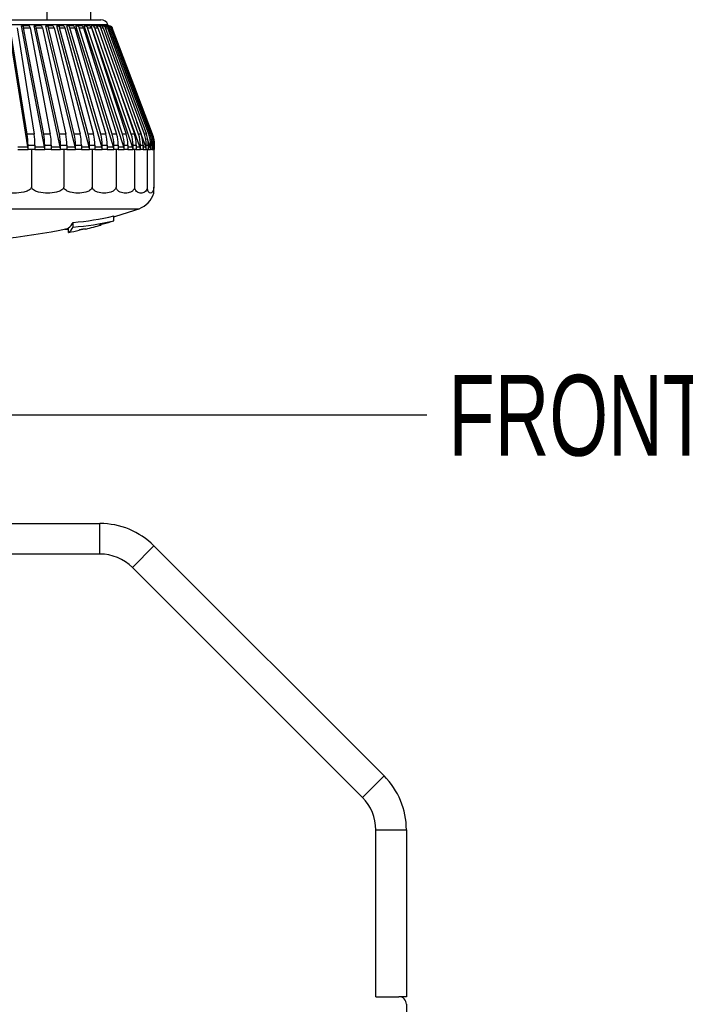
# Model space of a CAD drawing. Header units: millimetres. Extents: x 0 to 699, y 0 to 540.
# Tile 33 of 54: x 364 to 408, y 294 to 358. Entities that reach past the tile are written whole.
import ezdxf

# ---------------------------------------------------------------- set-up
doc = ezdxf.new("R2010")
doc.units = ezdxf.units.MM
doc.header["$LTSCALE"] = 2.5
doc.layers.add('DIMENSIONS', color=140, linetype='Continuous', lineweight=25)
doc.styles.add('SLDTEXTSTYLE0', font='TXT', dxfattribs={"width": 0.7})
doc.dimstyles.new('SLDDIMSTYLE4', dxfattribs={"dimtxt": 0.18, "dimasz": 2.54, "dimexe": 0, "dimexo": 0.0625, "dimgap": 0, "dimtad": 0, "dimtih": 1, "dimtoh": 1, "dimdec": 0, "dimrnd": 1e-09, "dimzin": 0, "dimdsep": 46, "dimtxsty": 'Standard', "dimblk1": 'DOT', "dimblk2": 'DOT', "dimsah": 1, "dimcen": 0.09, "dimadec": 0, "dimazin": 0, "dimtfac": 2.54, "dimtdec": 0, "dimtofl": 0, "dimtmove": 0, "dimatfit": 3, "dimldrblk": 'DOT', "dimfxl": 0, "dimfrac": 2, "dimtolj": 1, "dimtzin": 0, "dimarcsym": 0})

# ---------------------------------------------------------------- blocks, each defined once
blk = doc.blocks.new('_Dot')
at = {"color": 0, "linetype": 'ByBlock', "lineweight": -2}
blk.add_line((-0.5, 0), (-1, 0), dxfattribs=at)
at = {"color": 0, "linetype": 'ByBlock', "const_width": 0.5}
blk.add_lwpolyline([(-0.25, 0, 1), (0.25, 0, 1)], format="xyb", close=True, dxfattribs=at)

msp = doc.modelspace()

# ---------------------------------------------------------------- linework, layer by layer
for p, q in [((366.13581, 358.292771), (366.13581, 360.269566)), ((368.998763, 358.292771), (368.998763, 360.269566)), ((351.780589, 358.292771), (369.651542, 358.292771)), ((351.45055, 357.969468), (366.929811, 357.969468)), ((364.499991, 357.892772), (364.463487, 357.892772)), ((364.932471, 357.892772), (364.499991, 357.892772)), ((364.593902, 357.763467), (365.026385, 357.763467)), ((365.323254, 357.892772), (365.281404, 357.892772)), ((365.73222, 357.892772), (365.323254, 357.892772)), ((365.430918, 357.763467), (365.839884, 357.763467)), ((366.099716, 357.892772), (366.052841, 357.892772)), ((366.482057, 357.892772), (366.099716, 357.892772)), ((366.220311, 357.763467), (366.602649, 357.763467)), ((366.823469, 357.892772), (366.771922, 357.892772)), ((367.176273, 357.892772), (366.823469, 357.892772)), ((366.929811, 357.969468), (366.950341, 357.892772)), ((366.929811, 357.969468), (370.119278, 357.969468)), ((366.956075, 357.763467), (367.308878, 357.763467)), ((367.489003, 357.892772), (367.43318, 357.892772)), ((367.809583, 357.892772), (367.489003, 357.892772)), ((367.632613, 357.763467), (367.953193, 357.763467)), ((368.091252, 357.892772), (368.031577, 357.892772)), ((368.377169, 357.892772), (368.091252, 357.892772)), ((368.244772, 357.763467), (368.530691, 357.763467)), ((368.62563, 357.892772), (368.562558, 357.892772)), ((368.874715, 357.892772), (368.62563, 357.892772)), ((368.787897, 357.763467), (369.036977, 357.763467)), ((369.088081, 357.892772), (369.022087, 357.892772)), ((369.298425, 357.892772), (369.088081, 357.892772)), ((369.257849, 357.763467), (369.468198, 357.763467)), ((369.428274, 357.83196), (369.406664, 357.892772)), ((369.475071, 357.892772), (369.406664, 357.892772)), ((369.645086, 357.892772), (369.475071, 357.892772)), ((369.651058, 357.763467), (369.821072, 357.763467)), ((369.719327, 357.87644), (369.713363, 357.892772)), ((369.783667, 357.892772), (369.713363, 357.892772)), ((369.912051, 357.892772), (369.783667, 357.892772)), ((370.011513, 357.892772), (369.93985, 357.892772)), ((369.96453, 357.763467), (370.092914, 357.763467)), ((370.097291, 357.892772), (370.011513, 357.892772)), ((370.156878, 357.892772), (370.097291, 357.892772)), ((370.148253, 357.892772), (370.119278, 357.969468)), ((370.199398, 357.892772), (370.156878, 357.892772)), ((370.195874, 357.763467), (370.281652, 357.763467)), ((370.343336, 357.763467), (370.385856, 357.763467)), ((370.40579, 357.763467), (370.408066, 357.763467)), ((373.044659, 350.78567), (370.408066, 357.763467)), ((372.606844, 349.969474), (372.02029, 351.575678)), ((365.287908, 350.78567), (364.835203, 350.78567)), ((366.349787, 350.78567), (365.917307, 350.78567)), ((367.357054, 350.78567), (366.948088, 350.78567)), ((368.302041, 350.78567), (367.919703, 350.78567)), ((369.177558, 350.78567), (368.824755, 350.78567)), ((369.976939, 350.78567), (369.656355, 350.78567)), ((370.694098, 350.78567), (370.408178, 350.78567)), ((371.323583, 350.78567), (371.074502, 350.78567)), ((371.860602, 350.78567), (371.650253, 350.78567)), ((372.301065, 350.78567), (372.13105, 350.78567)), ((372.64162, 350.78567), (372.513235, 350.78567)), ((372.889318, 349.969474), (372.692247, 350.498883)), ((372.879677, 350.78567), (372.793899, 350.78567)), ((373.013426, 350.78567), (372.970906, 350.78567)), ((373.044659, 350.78567), (373.042905, 350.78567)), ((364.212814, 349.969474), (364.876319, 349.969474)), ((364.223915, 349.792769), (364.890021, 349.792769)), ((364.890021, 349.792769), (364.876319, 349.969474)), ((364.890021, 349.792769), (364.890021, 350.078737)), ((364.890021, 350.078737), (365.342726, 350.078737)), ((365.11732, 349.792769), (364.890021, 349.792769)), ((365.11732, 349.792769), (365.11732, 347.328489)), ((365.342726, 349.792769), (365.11732, 349.792769)), ((365.329024, 349.969474), (365.965911, 349.969474)), ((365.342726, 350.078737), (365.342726, 349.792769)), ((365.342726, 349.792769), (365.982105, 349.792769)), ((365.982105, 349.792769), (365.965911, 349.969474)), ((365.982105, 349.792769), (365.982105, 350.078737)), ((365.982105, 350.078737), (366.414585, 350.078737)), ((366.414585, 349.792769), (365.982105, 349.792769)), ((366.398391, 349.969474), (367.00381, 349.969474)), ((366.414585, 350.078737), (366.414585, 349.792769)), ((366.414585, 349.792769), (367.022374, 349.792769)), ((367.022374, 349.792769), (367.00381, 349.969474)), ((367.022374, 349.792769), (367.022374, 350.078737)), ((367.022374, 350.078737), (367.43134, 350.078737)), ((367.228144, 349.792769), (367.022374, 349.792769)), ((367.228144, 349.792769), (367.228144, 347.328489)), ((367.43134, 349.792769), (367.228144, 349.792769)), ((367.412777, 349.969474), (367.982116, 349.969474)), ((367.43134, 350.078737), (367.43134, 349.792769)), ((367.43134, 349.792769), (368.002911, 349.792769)), ((368.002911, 349.792769), (367.982116, 349.969474)), ((368.002911, 349.792769), (368.002911, 350.078737)), ((368.002911, 350.078737), (368.385249, 350.078737)), ((368.385249, 349.792769), (368.002911, 349.792769)), ((368.364454, 349.969474), (368.893386, 349.969474)), ((368.385249, 350.078737), (368.385249, 349.792769)), ((368.385249, 349.792769), (368.916252, 349.792769)), ((368.916252, 349.792769), (368.893386, 349.969474)), ((368.916252, 349.792769), (368.916252, 350.078737)), ((368.916252, 350.078737), (369.269055, 350.078737)), ((369.094235, 349.792769), (368.916252, 349.792769)), ((369.094235, 349.792769), (369.094235, 347.328489)), ((369.269055, 349.792769), (369.094235, 349.792769)), ((369.246189, 349.969474), (369.730682, 349.969474)), ((369.269055, 350.078737), (369.269055, 349.792769)), ((369.269055, 349.792769), (369.755448, 349.792769)), ((369.755448, 349.792769), (369.730682, 349.969474)), ((369.755448, 349.792769), (369.755448, 350.078737)), ((369.755448, 350.078737), (370.076028, 350.078737)), ((370.076028, 349.792769), (369.755448, 349.792769)), ((370.051266, 349.969474), (370.487635, 349.969474)), ((370.076028, 350.078737), (370.076028, 349.792769)), ((370.076028, 349.792769), (370.51411, 349.792769)), ((370.51411, 349.792769), (370.487635, 349.969474)), ((370.51411, 349.792769), (370.51411, 350.078737)), ((370.51411, 350.078737), (370.800027, 350.078737)), ((370.658901, 349.792769), (370.51411, 349.792769)), ((370.658901, 349.792769), (370.658901, 347.328489)), ((370.800027, 349.792769), (370.658901, 349.792769)), ((370.773555, 349.969474), (371.158485, 349.969474)), ((370.800027, 350.078737), (370.800027, 349.792769)), ((370.800027, 349.792769), (371.186466, 349.792769)), ((371.186466, 349.792769), (371.158485, 349.969474)), ((371.186466, 349.792769), (371.186466, 350.078737)), ((371.186466, 350.078737), (371.435546, 350.078737)), ((371.435546, 349.792769), (371.186466, 349.792769)), ((371.407565, 349.969474), (371.738122, 349.969474)), ((371.435546, 350.078737), (371.435546, 349.792769)), ((371.435546, 349.792769), (371.767395, 349.792769)), ((371.767395, 349.792769), (371.738122, 349.969474)), ((371.767395, 349.792769), (371.767395, 350.078737)), ((371.767395, 350.078737), (371.977744, 350.078737)), ((371.874594, 349.792769), (371.767395, 349.792769)), ((371.874594, 349.792769), (371.874594, 347.328489)), ((371.977744, 349.792769), (371.874594, 349.792769)), ((371.948466, 349.969474), (372.222134, 349.969474)), ((371.977744, 350.078737), (371.977744, 349.792769)), ((371.977744, 349.792769), (372.25248, 349.792769)), ((372.25248, 349.792769), (372.222134, 349.969474)), ((372.25248, 349.792769), (372.25248, 350.078737)), ((372.25248, 350.078737), (372.422495, 350.078737)), ((372.422495, 349.792769), (372.25248, 349.792769)), ((372.392149, 349.969474), (372.606844, 349.969474)), ((372.422495, 350.078737), (372.422495, 349.792769)), ((372.422495, 349.792769), (372.638029, 349.792769)), ((372.638029, 349.792769), (372.606844, 349.969474)), ((372.638029, 349.792769), (372.638029, 350.078737)), ((372.638029, 350.078737), (372.766414, 350.078737)), ((372.70438, 349.792769), (372.638029, 349.792769)), ((372.70438, 349.792769), (372.70438, 347.328489)), ((372.766414, 349.792769), (372.70438, 349.792769)), ((372.766414, 350.078737), (372.766414, 349.792769)), ((372.766414, 349.969474), (372.889318, 349.969474)), ((372.766414, 349.792769), (372.92111, 349.792769)), ((372.92111, 349.792769), (372.889318, 349.969474)), ((372.92111, 349.792769), (372.92111, 350.078737)), ((372.92111, 350.078737), (373.006889, 350.078737)), ((373.006889, 349.792769), (372.92111, 349.792769)), ((373.06741, 349.969474), (372.989141, 350.177368)), ((373.006889, 350.078737), (373.006889, 349.792769)), ((373.006889, 349.969474), (373.06741, 349.969474)), ((373.006889, 349.792769), (373.099563, 349.792769)), ((373.099563, 349.792769), (373.06741, 349.969474)), ((373.099563, 349.792769), (373.099563, 350.078737)), ((373.099563, 350.078737), (373.142083, 350.078737)), ((373.123047, 349.792769), (373.099563, 349.792769)), ((373.123047, 349.792769), (373.123047, 347.328489)), ((373.142083, 349.792769), (373.123047, 349.792769)), ((373.142083, 350.078737), (373.142083, 349.792769)), ((373.142083, 349.792769), (373.172031, 349.792769)), ((373.172031, 349.792769), (373.172031, 350.078737)), ((373.172031, 350.078737), (373.173763, 350.078737)), ((373.173763, 349.792769), (373.172031, 349.792769)), ((373.173763, 349.792769), (373.173763, 350.078737)), ((350.010059, 345.90975), (372.160774, 345.90975)), ((370.503262, 345.118423), (370.503262, 345.431549)), ((367.307641, 344.578502), (367.54774, 344.578502)), ((367.54774, 344.349374), (367.54774, 344.656331)), ((367.844605, 344.703173), (367.844605, 345.012938)), ((368.673761, 344.578502), (368.581083, 344.578502)), ((369.564135, 344.834675), (369.673763, 344.834675)), ((363.673763, 325.284539), (369.602695, 325.284539)), ((369.602695, 323.284539), (369.602695, 325.284539)), ((369.602695, 323.284539), (362.039788, 323.284539)), ((371.724015, 322.405859), (373.138229, 323.820073)), ((373.138229, 323.820073), (388.209297, 308.749005)), ((386.795083, 307.334791), (371.724015, 322.405859)), ((386.795083, 307.334791), (388.209297, 308.749005)), ((387.673763, 294.284539), (387.673763, 305.213471)), ((387.673763, 305.213471), (389.673763, 305.213471)), ((389.673763, 305.213471), (389.673763, 294.284539)), ((387.673763, 294.284539), (389.173763, 294.284539)), ((389.673763, 294.284539), (389.173763, 294.284539)), ((389.673763, 293.784539), (389.673763, 286.284539))]:
    msp.add_line(p, q)
at = {"flags": 128}
for points in [[(364.876319, 349.969474), (364.127106, 354.640064), (363.60531, 357.892772)], [(364.835203, 350.78567), (364.179413, 354.873014), (363.715638, 357.763467)], [(364.168343, 357.763467), (364.766099, 354.037968), (365.287908, 350.78567)], [(365.965911, 349.969474), (365.080287, 354.640064), (364.463487, 357.892772)], [(365.917307, 350.78567), (365.142115, 354.873022), (364.593902, 357.763467)], [(365.026385, 357.763467), (365.019967, 357.79084), (365.011555, 357.815979), (365.001337, 357.8383), (364.98955, 357.857307), (364.976463, 357.872551), (364.962366, 357.883704), (364.947592, 357.890492), (364.932471, 357.892772)], [(365.026385, 357.763467), (365.732972, 354.037968), (366.349787, 350.78567)], [(367.00381, 349.969474), (365.988516, 354.640064), (365.281404, 357.892772)], [(366.948088, 350.78567), (366.059397, 354.873014), (365.430918, 357.763467)], [(365.839884, 357.763467), (366.649926, 354.037968), (367.357054, 350.78567)], [(367.982116, 349.969474), (366.844878, 354.640064), (366.052841, 357.892772)], [(367.919703, 350.78567), (366.924275, 354.873022), (366.220311, 357.763467)], [(366.602649, 357.763467), (367.509984, 354.037968), (368.302041, 350.78567)], [(368.893386, 349.969474), (367.642862, 354.640072), (366.771922, 357.892772)], [(368.824755, 350.78567), (367.730168, 354.873014), (366.956075, 357.763467)], [(367.308878, 357.763467), (368.3066, 354.037968), (369.177558, 350.78567)], [(369.730682, 349.969474), (368.376386, 354.640064), (367.43318, 357.892772)], [(369.656355, 350.78567), (368.470938, 354.873014), (367.632613, 357.763467)], [(367.953193, 357.763467), (369.033706, 354.037968), (369.976939, 350.78567)], [(370.487635, 349.969474), (369.039875, 354.640064), (368.031577, 357.892772)], [(370.408178, 350.78567), (369.140954, 354.873022), (368.244772, 357.763467)], [(368.530691, 357.763467), (369.685774, 354.037968), (370.694098, 350.78567)], [(371.158485, 349.969474), (369.628281, 354.640064), (368.562558, 357.892772)], [(371.074502, 350.78567), (369.735111, 354.873022), (368.787897, 357.763467)], [(371.738122, 349.969474), (370.137119, 354.640072), (369.022087, 357.892772)], [(369.036977, 357.763467), (370.257837, 354.037968), (371.323583, 350.78567)], [(371.650253, 350.78567), (370.248892, 354.873022), (369.257849, 357.763467)], [(369.468198, 357.763467), (370.745544, 354.037968), (371.860602, 350.78567)], [(372.13105, 350.78567), (370.678385, 354.873022), (369.651058, 357.763467)], [(369.821072, 357.763467), (371.145182, 354.037968), (372.301065, 350.78567)], [(372.513235, 350.78567), (371.020318, 354.873022), (369.96453, 357.763467)], [(370.092914, 357.763467), (371.453714, 354.037968), (372.64162, 350.78567)], [(372.793899, 350.78567), (371.272092, 354.873022), (370.195874, 357.763467)], [(370.281652, 357.763467), (371.668787, 354.037968), (372.879677, 350.78567)], [(372.970906, 350.78567), (371.431795, 354.873014), (370.343336, 357.763467)], [(370.385856, 357.763467), (371.788763, 354.037968), (373.013426, 350.78567)], [(373.042905, 350.78567), (371.498202, 354.873022), (370.40579, 357.763467)], [(372.222134, 349.969474), (370.562517, 354.640064), (369.896152, 356.515301)]]:
    msp.add_lwpolyline(points, dxfattribs=at)
for centre, radius, start, end in [((369.651538, 357.792767), 0.500004, 20.69539499, 89.99953001), ((365.291551, 357.756899), 0.139522, 2.69815964, 76.86620584), ((365.700527, 357.756907), 0.139512, 2.69497142, 76.86939406), ((366.457328, 357.748824), 0.146057, 5.75388094, 80.25212505), ((367.15713, 357.740493), 0.153477, 8.60896961, 82.83504295), ((367.474411, 357.732163), 0.16127, 11.19254994, 84.80839549), ((367.79499, 357.732163), 0.16127, 11.19254994, 84.80839549), ((368.366321, 357.724101), 0.169019, 13.46823245, 86.32019174), ((368.866926, 357.716535), 0.176408, 15.42868308, 87.46955666), ((369.082779, 357.70971), 0.183138, 17.06938572, 88.34105393), ((369.293127, 357.709711), 0.183138, 17.06935746, 88.34229422), ((369.641751, 357.70382), 0.188981, 18.39836234, 88.98897841), ((369.910213, 357.699058), 0.193722, 19.41928064, 89.45625948), ((370.010722, 357.695562), 0.197211, 20.14056009, 89.7702597), ((370.096501, 357.695562), 0.197211, 20.14056009, 89.7702597), ((360.39971, 350.086137), 4.490317, 359.90557103, 8.96244143), ((360.853347, 350.08621), 4.489385, 359.90462871, 8.96338375), ((362.167737, 350.085547), 3.814374, 359.89769998, 10.57652358), ((362.600873, 350.085607), 3.813718, 359.89677841, 10.57744515), ((363.679486, 350.084829), 3.342894, 359.89558107, 12.10190428), ((364.088736, 350.084859), 3.34261, 359.89506056, 12.10242479), ((365.003167, 350.084022), 2.999748, 359.89905051, 13.52692956), ((365.386141, 350.084097), 2.999113, 359.89759989, 13.52838018), ((366.174418, 350.083255), 2.741837, 359.90558116, 14.84376124), ((366.527222, 350.083255), 2.741837, 359.90558116, 14.84376124), ((367.210853, 350.082466), 2.544598, 359.91603093, 16.04259148), ((367.531501, 350.082488), 2.544529, 359.91552333, 16.04250685), ((368.121992, 350.081687), 2.392121, 359.92934098, 17.1151224), ((368.40811, 350.081729), 2.391919, 359.92832094, 17.11555185), ((368.912842, 350.080975), 2.273625, 359.94359768, 18.05582402), ((369.162019, 350.08099), 2.273528, 359.94320721, 18.05621449), ((369.585369, 350.080338), 2.182027, 359.95794865, 18.85935567), ((369.795717, 350.080338), 2.182027, 359.95794865, 18.85935567), ((370.140064, 350.079784), 2.112416, 359.97159626, 19.52150447), ((370.310079, 350.079784), 2.112416, 359.97159626, 19.52150447), ((370.576754, 350.079346), 2.061275, 359.9830767, 20.03925577), ((370.705138, 350.079346), 2.061275, 359.9830767, 20.03925577), ((370.894604, 350.078984), 2.026506, 359.99302265, 20.40914587), ((370.980485, 350.079002), 2.026404, 359.99250001, 20.40966851), ((371.09324, 350.078775), 2.006323, 359.99890949, 20.6301256), ((371.13576, 350.078775), 2.006323, 359.99890949, 20.6301256), ((371.172168, 350.078709), 1.999862, 0.00081154, 20.70186166), ((371.173734, 350.078737), 2.000029, 359.99999078, 20.69917624), ((371.673764, 347.328485), 1.499997, 288.94584674, 344.76462125), ((359.172012, 383.748372), 40.005866, 286.45365746, 288.94567135), ((366.479978, 362.331941), 17.372682, 274.50523257, 283.39051299), ((359.173761, 383.742709), 39.999939, 255.54412842, 282.08425189), ((366.919053, 345.481563), 1.037427, 307.30126682, 333.14601755), ((366.92597, 345.172534), 1.031595, 307.06540762, 332.93598738), ((359.16238, 382.636222), 39.194349, 282.35352781, 283.38039476), ((366.480211, 362.157459), 17.507532, 274.46969723, 283.28469514), ((359.167311, 383.767923), 40.325963, 283.63525827, 285.10199688), ((359.117496, 382.7955), 39.35985, 285.76237822, 286.81447404), ((369.602695, 320.284539), 5, 45, 90), ((369.602695, 320.284539), 3, 45, 90), ((384.673763, 305.213471), 5, 0, 45), ((384.673763, 305.213471), 3, 0, 45), ((389.173763, 293.784539), 0.5, 0, 90)]:
    msp.add_arc(centre, radius, start, end)
for points, knots in [([(364.499991, 357.892772), (364.510348, 357.890659), (364.533335, 357.88597), (364.560044, 357.855426), (364.581562, 357.814333), (364.589583, 357.78127), (364.593902, 357.763467)], [0, 0, 0, 0, 0.181990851, 0.403903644, 0.679036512, 1, 1, 1, 1]), ([(366.099716, 357.892772), (366.112872, 357.890823), (366.14067, 357.886706), (366.175897, 357.856965), (366.20418, 357.815338), (366.21474, 357.781383), (366.220311, 357.763467)], [0, 0, 0, 0, 0.207600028, 0.438670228, 0.703823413, 1, 1, 1, 1]), ([(366.823469, 357.892772), (366.83788, 357.890873), (366.867883, 357.886921), (366.906773, 357.857559), (366.938173, 357.815838), (366.94993, 357.781441), (366.956075, 357.763467)], [0, 0, 0, 0, 0.217191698, 0.452179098, 0.713720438, 1, 1, 1, 1]), ([(368.091252, 357.892772), (368.107857, 357.890938), (368.14176, 357.887195), (368.186838, 357.858443), (368.223672, 357.816736), (368.23761, 357.781547), (368.244772, 357.763467)], [0, 0, 0, 0, 0.231587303, 0.4728522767, 0.7291522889, 1, 1, 1, 1]), ([(368.62563, 357.892772), (368.643156, 357.890959), (368.678713, 357.887282), (368.726325, 357.858759), (368.765426, 357.817118), (368.780306, 357.781591), (368.787897, 357.763467)], [0, 0, 0, 0, 0.236855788, 0.480526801, 0.734984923, 1, 1, 1, 1]), ([(369.475071, 357.892772), (369.494047, 357.890986), (369.532225, 357.887393), (369.583771, 357.859203), (369.626411, 357.817717), (369.642792, 357.781659), (369.651058, 357.763467)], [0, 0, 0, 0, 0.2443436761, 0.4915856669, 0.7434843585, 1, 1, 1, 1]), ([(369.783667, 357.892772), (369.803161, 357.890994), (369.842278, 357.887428), (369.895213, 357.859346), (369.939102, 357.817929), (369.956025, 357.781683), (369.96453, 357.763467)], [0, 0, 0, 0, 0.246815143, 0.495253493, 0.746325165, 1, 1, 1, 1]), ([(370.156878, 357.892772), (370.176975, 357.891003), (370.217187, 357.887465), (370.271723, 357.859507), (370.317041, 357.818174), (370.334567, 357.78171), (370.343336, 357.763467)], [0, 0, 0, 0, 0.249605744, 0.499417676, 0.749554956, 1, 1, 1, 1]), ([(370.218654, 357.892772), (370.238832, 357.891005), (370.279186, 357.887471), (370.333925, 357.859528), (370.37942, 357.81821), (370.397001, 357.781714), (370.40579, 357.763467)], [0, 0, 0, 0, 0.25000313, 0.49999657, 0.750008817, 1, 1, 1, 1]), ([(365.11732, 347.328489), (365.11637, 347.316194), (365.114421, 347.290949), (365.09255, 347.239143), (365.027934, 347.164024), (364.862528, 347.067743), (364.504407, 346.959348), (363.971233, 346.914066), (363.438431, 346.959445), (363.079855, 347.067812), (362.91526, 347.164833), (362.850299, 347.239518), (362.828756, 347.291011), (362.826842, 347.316189), (362.825907, 347.328489)], [0, 0, 0, 0, 0.0143528, 0.029470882, 0.064884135, 0.128142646, 0.250461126, 0.500141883, 0.749834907, 0.871967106, 0.93561507, 0.970604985, 0.985640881, 1, 1, 1, 1]), ([(367.228144, 347.328489), (367.227273, 347.316214), (367.225494, 347.291127), (367.205644, 347.239779), (367.147, 347.165109), (366.99502, 347.068356), (366.665042, 346.959638), (366.172382, 346.913927), (365.680052, 346.959714), (365.349644, 347.068463), (365.198441, 347.165886), (365.139469, 347.24016), (365.119918, 347.291185), (365.118175, 347.316209), (365.11732, 347.328489)], [0, 0, 0, 0, 0.015341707, 0.031354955, 0.068112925, 0.132085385, 0.253751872, 0.500140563, 0.746542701, 0.868029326, 0.932412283, 0.968723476, 0.984651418, 1, 1, 1, 1]), ([(369.094235, 347.328489), (369.093472, 347.316238), (369.091921, 347.291345), (369.074708, 347.240631), (369.024106, 347.166781), (368.890569, 347.069473), (368.598857, 346.960142), (368.160881, 346.913687), (367.723179, 346.96019), (367.431077, 347.069634), (367.298271, 347.167517), (367.247354, 347.241016), (367.230406, 347.291401), (367.228891, 347.316233), (367.228144, 347.328489)], [0, 0, 0, 0, 0.016911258, 0.034363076, 0.073342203, 0.138578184, 0.259241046, 0.500137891, 0.741051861, 0.861541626, 0.927223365, 0.965719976, 0.983080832, 1, 1, 1, 1]), ([(370.658901, 347.328489), (370.658267, 347.316265), (370.656986, 347.291581), (370.642869, 347.24163), (370.601945, 347.169157), (370.491573, 347.071502), (370.247428, 346.961073), (369.876311, 346.913243), (369.505397, 346.961096), (369.260912, 347.071727), (369.151214, 347.169844), (369.109987, 347.242018), (369.09611, 347.291634), (369.094857, 347.316259), (369.094235, 347.328489)], [0, 0, 0, 0, 0.019316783, 0.039004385, 0.081566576, 0.149040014, 0.268261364, 0.500132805, 0.732024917, 0.851090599, 0.919062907, 0.961086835, 0.980673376, 1, 1, 1, 1]), ([(371.874594, 347.328489), (371.874107, 347.31629), (371.873131, 347.291805), (371.862399, 347.24266), (371.832113, 347.172243), (371.74906, 347.075179), (371.561309, 346.963166), (371.266553, 346.912234), (370.971901, 346.963169), (370.783902, 347.075487), (370.701419, 347.172866), (370.670867, 347.243054), (370.660334, 347.291855), (370.659379, 347.316284), (370.658901, 347.328489)], [0, 0, 0, 0, 0.023017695, 0.046196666, 0.094603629, 0.166182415, 0.283534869, 0.500121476, 0.716734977, 0.833960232, 0.9061275, 0.953906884, 0.976969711, 1, 1, 1, 1]), ([(372.70438, 347.328489), (372.70405, 347.316311), (372.703391, 347.291992), (372.696204, 347.243567), (372.676634, 347.175665), (372.623403, 347.081467), (372.501408, 346.969122), (372.289358, 346.909396), (372.077316, 346.969135), (371.955202, 347.081865), (371.902373, 347.176216), (371.882602, 347.243968), (371.87556, 347.292038), (371.874917, 347.316304), (371.874594, 347.328489)], [0, 0, 0, 0, 0.028829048, 0.057568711, 0.115720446, 0.195197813, 0.310849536, 0.500099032, 0.689382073, 0.804958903, 0.885173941, 0.942555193, 0.971154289, 1, 1, 1, 1]), ([(373.123047, 347.328489), (373.122881, 347.316325), (373.122551, 347.292115), (373.118955, 347.244191), (373.109638, 347.178498), (373.084243, 347.089434), (373.036494, 346.988286), (372.913632, 346.90193), (372.790771, 346.988356), (372.743017, 347.089886), (372.717789, 347.17899), (372.708367, 347.244598), (372.704856, 347.292159), (372.704539, 347.316318), (372.70438, 347.328489)], [0, 0, 0, 0, 0.0378390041, 0.0753087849, 0.1494324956, 0.2440270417, 0.3614420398, 0.5000514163, 0.6387199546, 0.7561558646, 0.8517207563, 0.9248486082, 0.9621383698, 1, 1, 1, 1]), ([(373.120521, 346.935151), (373.121036, 346.95618), (373.122361, 347.010344), (373.122524, 347.094092), (373.122902, 347.180051), (373.122974, 347.244824), (373.123028, 347.2922), (373.123041, 347.316322), (373.123047, 347.328489)], [0, 0, 0, 0, 0.160430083, 0.413204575, 0.638680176, 0.816025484, 0.907207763, 1, 1, 1, 1]), ([(368.581083, 344.578502), (368.576555, 344.578096), (368.563605, 344.576936), (368.538643, 344.57234), (368.502409, 344.565658), (368.445236, 344.554037), (368.379195, 344.539156), (368.30371, 344.522388), (368.257547, 344.511628), (368.232542, 344.505799)], [0, 0, 0, 0, 0.038283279, 0.109468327, 0.213552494, 0.348718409, 0.600772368, 0.7837404, 1, 1, 1, 1]), ([(369.809535, 344.915715), (369.787181, 344.909431), (369.746871, 344.898099), (369.683643, 344.879171), (369.631459, 344.863971), (369.593195, 344.848444), (369.57145, 344.844693), (369.565711, 344.836833), (369.564135, 344.834675)], [0, 0, 0, 0, 0.26807727, 0.483415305, 0.763944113, 0.88978514, 0.969745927, 1, 1, 1, 1])]:
    msp.add_open_spline(points, degree=3, knots=knots)

# ---------------------------------------------------------------- texts
at = {"layer": 'DIMENSIONS', "insert": (392.433357, 335.021287), "char_height": 5.29166667, "attachment_point": 1, "style": 'SLDTEXTSTYLE0'}
msp.add_mtext('FRONT KEY INSERT', dxfattribs=at)

# ---------------------------------------------------------------- leaders
at = {"layer": 'DIMENSIONS'}
msp.add_leader([(342.532452, 314.104179), (350.51217, 332.406451), (391.016336, 332.406451)], dimstyle='SLDDIMSTYLE4', dxfattribs=at)

doc.saveas('drawing.dxf')
